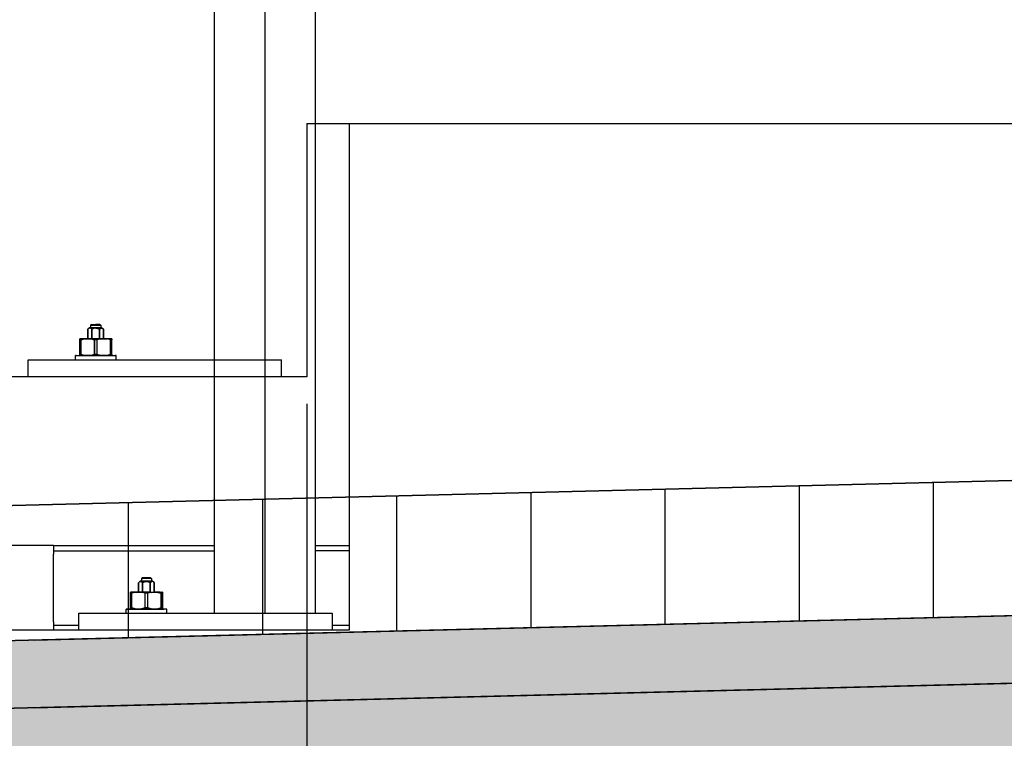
# Model space of a CAD drawing. Extents: x -805 to 3526, y -961 to 1039.
# Tile 216 of 256: x 985.404 to 985.987, y 37.186 to 37.611. Entities that reach past the tile are written whole.
import ezdxf

# ---------------------------------------------------------------- set-up
doc = ezdxf.new("R2010")
doc.units = 0
doc.layers.get('0').update_dxf_attribs({"color": 251})
for name, color, linetype, lineweight in [('EB-2236S-DS-TS-LIN', 162, 'Continuous', 25), ('EB-2236S-DS-TS-SRA', 42, 'Continuous', 25), ('EB-2236S-PLANUM-LIN', 12, 'Continuous', 35), ('TTK-P-Aufzug vorne', 251, 'Continuous', 25), ('TTK-P-Treppe unten', 12, 'Continuous', 25)]:
    doc.layers.add(name, color=color, linetype=linetype, lineweight=lineweight)
doc.layers.add('TTK-P-Bahnsteig', color=12, linetype='Continuous')
doc.styles.add('AKG DIN 6776', font='AKG_DIN67.TTF')
doc.dimstyles.new('TTK$6', dxfattribs={"dimtxt": 2.5, "dimasz": 2.5, "dimexe": 3.5, "dimexo": 0.1, "dimgap": 1, "dimtad": 1, "dimzin": 0, "dimtxsty": 'AKG DIN 6776', "dimblk": 'OBLIQUE', "dimcen": -0.09, "dimdle": 3, "dimse1": 1, "dimse2": 1, "dimclrd": 256, "dimclre": 256, "dimclrt": 256, "dimadec": 3, "dimazin": 0, "dimtfac": 1, "dimtofl": 0, "dimtmove": 0, "dimatfit": 3, "dimldrblk": 'OBLIQUE', "dimfxl": 7, "dimfxlon": 1, "dimtolj": 1, "dimtzin": 0, "dimlwd": -1, "dimlwe": -1, "dimarcsym": 0})

# ---------------------------------------------------------------- blocks, each defined once
blk = doc.blocks.new('*D546')
at = {"layer": 'DEFPOINTS', "color": 0}
for p in [(1248.95705, 37.45195), (1249.08155, 37.33354), (0, 0)]:
    blk.add_point(p, dxfattribs=at)
at = {"layer": 'TTK-P-Treppe unten', "insert": (1249.4133, 37.69583), "char_height": 0.25, "attachment_point": 5, "style": 'AKG DIN 6776'}
blk.add_mtext('\\A1;37,33', dxfattribs=at)
blk = doc.blocks.new('_OBLIQUE')
at = {"color": 0, "linetype": 'ByBlock'}
blk.add_line((-0.5, -0.5), (0.5, 0.5), dxfattribs=at)
blk = doc.blocks.new('*D545')
at = {"layer": 'DEFPOINTS', "color": 0}
for p in [(1259.60178, 37.47648), (1259.69912, 37.38741), (0.19804, 0.03958)]:
    blk.add_point(p, dxfattribs=at)
at = {"layer": 'TTK-P-Treppe unten', "insert": (1259.14553, 37.72036), "char_height": 0.25, "attachment_point": 5, "style": 'AKG DIN 6776'}
blk.add_mtext('\\A1;37,35', dxfattribs=at)
blk = doc.blocks.new('*D540')
at = {"layer": 'DEFPOINTS', "color": 0}
for p in [(1239.41238, 37.46558), (1239.24815, 37.3256), (-4.93718, 1.79425)]:
    blk.add_point(p, dxfattribs=at)
at = {"layer": 'TTK-P-Treppe unten', "insert": (1238.86811, 37.70946), "char_height": 0.25, "attachment_point": 5, "style": 'AKG DIN 6776', "bg_fill": 3, "box_fill_scale": 1.1, "bg_fill_color": 256, "bg_fill_true_color": 13158600, "bg_fill_transparency": 0}
blk.add_mtext('\\A1;37,329', dxfattribs=at)

msp = doc.modelspace()

# ---------------------------------------------------------------- hatches: boundary and pattern name
at = {"layer": 'EB-2236S-DS-TS-SRA'}
h = msp.add_hatch(dxfattribs=at)
h.set_pattern_fill('ANSI31', color=251, scale=0.025, angle=45, style=0)
h.set_pattern_definition([(90, (760.51988, -18.02811), (-0.079375, 6e-17), [])])
h.paths.add_polyline_path([(983.7492, 37.33165), (983.7492, 37.25164), (984.98228, 37.23315), (988.11268, 37.31141), (988.11268, 37.39143), (984.98188, 37.31316)])
h = msp.add_hatch(dxfattribs=at)
h.set_pattern_fill('AR-SAND', color=251, scale=0.0005, style=0)
h.set_pattern_definition([(37.5, (760.519877, -18.028107), (-0.0008000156, 0.0244706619), [0, -0.019304, 0, -0.02159, 0, -0.0206375]), (7.5, (760.519877, -18.028107), (0.022476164, 0.035841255), [0, -0.010414, 0, -0.017399, 0, -0.0066675]), (327.5, (760.504256, -18.028107), (0.0395496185, 7.18592e-05), [0, -0.00635, 0, -0.02286, 0, -0.029845]), (317.5, (760.504256, -18.028107), (0.0381778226, 0.011146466), [0, -0.003175, 0, -0.014986, 0, -0.017145])])
h.paths.add_polyline_path([(983.7492, 37.25164), (983.7492, 37.21164), (984.98248, 37.19314), (988.11668, 37.27149), (988.11668, 37.31151), (984.98228, 37.23315)])
h = msp.add_hatch(dxfattribs=at)
h.set_pattern_fill('AR-CONC', color=251, scale=0.001, style=0)
h.set_pattern_definition([(50, (760.51988, -18.0281), (0.18218467, -0.01593909), [0.01905, -0.20955]), (355, (760.51988, -18.0281), (-0.03524342, 0.19105685), [0.01524, -0.16764058]), (100.451445, (760.53506, -18.02944), (0.14694125, 0.17511775), [0.01619001, -0.17809024]), (46.1842, (760.51988, -17.9773), (0.27107904, -0.04204233), [0.028575, -0.314325]), (96.63556, (760.54247, -17.9808), (0.23740413, 0.24742612), [0.02428502, -0.2671356]), (351.18415, (760.51988, -17.9773), (0.23740413, 0.24742612), [0.02285997, -0.25145973]), (21, (760.54528, -17.99), (0.15161439, -0.1022652), [0.01905, -0.20955]), (326, (760.54528, -17.99), (0.06180203, 0.18418797), [0.01524, -0.16764]), (71.451445, (760.55791, -17.99853), (0.21341642, 0.08192277), [0.01619001, -0.17808994]), (37.5, (760.51988, -18.02811), (0.003088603, 0.084555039), [0, -0.165608, 0, -0.17018, 0, -0.168275]), (7.5, (760.51988, -18.02811), (0.066819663, 0.100180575), [0, -0.097028, 0, -0.161798, 0, -0.064135]), (327.5, (760.463235, -18.02811), (0.135590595, -0.005728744), [0, -0.0635, 0, -0.19812, 0, -0.26289]), (317.5, (760.43784, -18.02811), (0.14812918, 0.02542649), [0, -0.08255, 0, -0.131572, 0, -0.18669])])
h.paths.add_polyline_path([(983.7492, 37.21164), (983.7492, 36.93161), (984.98388, 36.91309), (988.04809, 36.98969), (988.11668, 37.16243), (988.11668, 37.27149), (984.98248, 37.19314)])

# ---------------------------------------------------------------- linework, layer by layer
at = {"layer": 'EB-2236S-DS-TS-LIN', "color": 251, "flags": 128}
for points in [[(985.41268, 37.24391), (988.11668, 37.31151)], [(985.41268, 37.20389), (988.11668, 37.27149)]]:
    msp.add_lwpolyline(points, dxfattribs=at)
at = {"layer": 'EB-2236S-PLANUM-LIN', "color": 251, "flags": 128}
for points in [[(983.7492, 37.33165), (984.98188, 37.31316), (988.11268, 37.39143)], [(983.7492, 37.25164), (984.98228, 37.23315), (988.11468, 37.31146)], [(983.7492, 37.21164), (984.98248, 37.19314), (988.11568, 37.27147)]]:
    msp.add_lwpolyline(points, dxfattribs=at)

# ---------------------------------------------------------------- dimensions: what is measured, and where the dimension line sits
at = {"layer": 'TTK-P-Treppe unten', "color": 251}
for feature_location, offset, origin, picture, middle in [((1259.69912, 37.38741), (-0.09735, 0.08907), (0.19804, 0.03958), '*D545', (1259.14553, 37.72036)), ((1249.08155, 37.33354), (-0.1245, 0.1184), (0, 0), '*D546', (1249.4133, 37.69583))]:
    dim = msp.add_ordinate_dim(feature_location=feature_location, offset=offset, dtype=0, origin=origin, dimstyle='TTK$6', override={"dimscale": 0}, dxfattribs=at)
    dim.commit()
    dim.dimension.update_dxf_attribs({"geometry": picture, "text_midpoint": middle})

# ---------------------------------------------------------------- next in the draw order: dimensions: what is measured, and where the dimension line sits
dim = msp.add_ordinate_dim(feature_location=(1239.24815, 37.3256), offset=(0.11189, 0.14119), dtype=0, origin=(-4.93718, 1.79425), text='37,329', dimstyle='TTK$6', override={"dimscale": 0, "dimtfill": 1}, dxfattribs=at)
dim.commit()
dim.dimension.update_dxf_attribs({"geometry": '*D540', "text_midpoint": (1238.86811, 37.70946)})

# ---------------------------------------------------------------- next in the draw order: linework, layer by layer
at = {"layer": 'TTK-P-Aufzug vorne', "color": 251, "ltscale": 20}
for p, q in [((985.5492, 39.84983), (985.5492, 37.25983)), ((985.5192, 39.41983), (985.5192, 37.25983)), ((985.5792, 37.25983), (985.5792, 39.24983)), ((985.5992, 37.54983), (985.9992, 37.54983)), ((985.5992, 37.54983), (985.5992, 37.24983)), ((985.4242, 37.29983), (984.3742, 37.29983)), ((985.4142, 37.29983), (985.3942, 37.29983)), ((985.4242, 37.29983), (985.4242, 37.29483)), ((985.4242, 37.29983), (985.5192, 37.29983)), ((985.5792, 37.29983), (985.5992, 37.29983)), ((985.4242, 37.29683), (985.5192, 37.29683)), ((985.4242, 37.25983), (985.4242, 37.29483)), ((985.5992, 37.29683), (985.5792, 37.29683)), ((985.4755, 37.27883), (985.47458, 37.2779)), ((985.47458, 37.2779), (985.47519, 37.27838)), ((985.47519, 37.27838), (985.47458, 37.2779)), ((985.47458, 37.2779), (985.47458, 37.27233)), ((985.47458, 37.27233), (985.47458, 37.2779)), ((985.47519, 37.27838), (985.47574, 37.27852)), ((985.47574, 37.27852), (985.47519, 37.27838)), ((985.47563, 37.27883), (985.4755, 37.27883)), ((985.4755, 37.27883), (985.47563, 37.27883)), ((985.47563, 37.27883), (985.4755, 37.27883)), ((985.4755, 37.27883), (985.47563, 37.27883)), ((985.476, 37.27883), (985.47563, 37.27883)), ((985.47563, 37.27883), (985.476, 37.27883)), ((985.47563, 37.27883), (985.476, 37.27883)), ((985.47563, 37.27883), (985.476, 37.27883)), ((985.47574, 37.27852), (985.47628, 37.27838)), ((985.47628, 37.27838), (985.47574, 37.27852)), ((985.4763, 37.27883), (985.476, 37.27883)), ((985.476, 37.27883), (985.47659, 37.27883)), ((985.476, 37.27883), (985.4763, 37.27883)), ((985.47659, 37.27883), (985.476, 37.27883)), ((985.4767, 37.28083), (985.4762, 37.28033)), ((985.4763, 37.28033), (985.4762, 37.28033)), ((985.4762, 37.28033), (985.4763, 37.28033)), ((985.4763, 37.28033), (985.4762, 37.28033)), ((985.4762, 37.28033), (985.4763, 37.28033)), ((985.4762, 37.28033), (985.4762, 37.27883)), ((985.4763, 37.27883), (985.4762, 37.27883)), ((985.4762, 37.27883), (985.4763, 37.27883)), ((985.4763, 37.27883), (985.4762, 37.27883)), ((985.4762, 37.27883), (985.4763, 37.27883)), ((985.47628, 37.27838), (985.47689, 37.2779)), ((985.47689, 37.2779), (985.47628, 37.27838)), ((985.4766, 37.28033), (985.4763, 37.28033)), ((985.4766, 37.28033), (985.4763, 37.28033)), ((985.47659, 37.27883), (985.47735, 37.27883)), ((985.47735, 37.27883), (985.47659, 37.27883)), ((985.47708, 37.28033), (985.4766, 37.28033)), ((985.47708, 37.28033), (985.4766, 37.28033)), ((985.47679, 37.28083), (985.4767, 37.28083)), ((985.4767, 37.28083), (985.47679, 37.28083)), ((985.47679, 37.28083), (985.4767, 37.28083)), ((985.4767, 37.28083), (985.47679, 37.28083)), ((985.47704, 37.28083), (985.47679, 37.28083)), ((985.47704, 37.28083), (985.47679, 37.28083)), ((985.47679, 37.28083), (985.47704, 37.28083)), ((985.47679, 37.28083), (985.47704, 37.28083)), ((985.47689, 37.2779), (985.47811, 37.27838)), ((985.47811, 37.27838), (985.47689, 37.2779)), ((985.47689, 37.2779), (985.47689, 37.27233)), ((985.47689, 37.27233), (985.47689, 37.2779)), ((985.47743, 37.28083), (985.47704, 37.28083)), ((985.47743, 37.28083), (985.47704, 37.28083)), ((985.47704, 37.28083), (985.47743, 37.28083)), ((985.47704, 37.28083), (985.47743, 37.28083)), ((985.4777, 37.28033), (985.47708, 37.28033)), ((985.4777, 37.28033), (985.47708, 37.28033)), ((985.47735, 37.27883), (985.47824, 37.27883)), ((985.47824, 37.27883), (985.47735, 37.27883)), ((985.47795, 37.28083), (985.47743, 37.28083)), ((985.47795, 37.28083), (985.47743, 37.28083)), ((985.47743, 37.28083), (985.47795, 37.28083)), ((985.47743, 37.28083), (985.47795, 37.28083)), ((985.47842, 37.28033), (985.4777, 37.28033)), ((985.47842, 37.28033), (985.4777, 37.28033)), ((985.47855, 37.28083), (985.47795, 37.28083)), ((985.47855, 37.28083), (985.47795, 37.28083)), ((985.47795, 37.28083), (985.47855, 37.28083)), ((985.47795, 37.28083), (985.47855, 37.28083)), ((985.47811, 37.27838), (985.4792, 37.27852)), ((985.4792, 37.27852), (985.47811, 37.27838)), ((985.47824, 37.27883), (985.4792, 37.27883)), ((985.4792, 37.27883), (985.47824, 37.27883)), ((985.4792, 37.28033), (985.47842, 37.28033)), ((985.4792, 37.28033), (985.47842, 37.28033)), ((985.4792, 37.27883), (985.47842, 37.27883)), ((985.4792, 37.27883), (985.47842, 37.27883)), ((985.4792, 37.28083), (985.47855, 37.28083)), ((985.4792, 37.28083), (985.47855, 37.28083)), ((985.47855, 37.28083), (985.4792, 37.28083)), ((985.47855, 37.28083), (985.4792, 37.28083)), ((985.47978, 37.28083), (985.4792, 37.28083)), ((985.47985, 37.28083), (985.4792, 37.28083)), ((985.47978, 37.28083), (985.4792, 37.28083)), ((985.47985, 37.28083), (985.4792, 37.28083)), ((985.47998, 37.28033), (985.4792, 37.28033)), ((985.47998, 37.28033), (985.4792, 37.28033)), ((985.4792, 37.27883), (985.48016, 37.27883)), ((985.47978, 37.27883), (985.4792, 37.27883)), ((985.48016, 37.27883), (985.4792, 37.27883)), ((985.47978, 37.27883), (985.4792, 37.27883)), ((985.4792, 37.27852), (985.48029, 37.27838)), ((985.48029, 37.27838), (985.4792, 37.27852)), ((985.48045, 37.28083), (985.47985, 37.28083)), ((985.48045, 37.28083), (985.47985, 37.28083)), ((985.48045, 37.28083), (985.47985, 37.28083)), ((985.48045, 37.28083), (985.47985, 37.28083)), ((985.4807, 37.28033), (985.47998, 37.28033)), ((985.4807, 37.28033), (985.47998, 37.28033)), ((985.48105, 37.27883), (985.48016, 37.27883)), ((985.48105, 37.27883), (985.48016, 37.27883)), ((985.48151, 37.2779), (985.48029, 37.27838)), ((985.48151, 37.2779), (985.48029, 37.27838)), ((985.48097, 37.28083), (985.48045, 37.28083)), ((985.48097, 37.28083), (985.48045, 37.28083)), ((985.48097, 37.28083), (985.48045, 37.28083)), ((985.48097, 37.28083), (985.48045, 37.28083)), ((985.48132, 37.28033), (985.4807, 37.28033)), ((985.48132, 37.28033), (985.4807, 37.28033)), ((985.48137, 37.28083), (985.48097, 37.28083)), ((985.48137, 37.28083), (985.48097, 37.28083)), ((985.48137, 37.28083), (985.48097, 37.28083)), ((985.48137, 37.28083), (985.48097, 37.28083)), ((985.48181, 37.27883), (985.48105, 37.27883)), ((985.48181, 37.27883), (985.48105, 37.27883)), ((985.4818, 37.28033), (985.48132, 37.28033)), ((985.4818, 37.28033), (985.48132, 37.28033)), ((985.48161, 37.28083), (985.48137, 37.28083)), ((985.48161, 37.28083), (985.48137, 37.28083)), ((985.48161, 37.28083), (985.48137, 37.28083)), ((985.48161, 37.28083), (985.48137, 37.28083)), ((985.48212, 37.27838), (985.48151, 37.2779)), ((985.48212, 37.27838), (985.48151, 37.2779)), ((985.48151, 37.27233), (985.48151, 37.2779)), ((985.48151, 37.2779), (985.48151, 37.27233)), ((985.4817, 37.28083), (985.48161, 37.28083)), ((985.4817, 37.28083), (985.48161, 37.28083)), ((985.48161, 37.28083), (985.4817, 37.28083)), ((985.4817, 37.28083), (985.48161, 37.28083)), ((985.4817, 37.28083), (985.4822, 37.28033)), ((985.4821, 37.28033), (985.4818, 37.28033)), ((985.4821, 37.28033), (985.4818, 37.28033)), ((985.4824, 37.27883), (985.48181, 37.27883)), ((985.4824, 37.27883), (985.48181, 37.27883)), ((985.4822, 37.28033), (985.4821, 37.28033)), ((985.4822, 37.28033), (985.4821, 37.28033)), ((985.4822, 37.28033), (985.4821, 37.28033)), ((985.4822, 37.28033), (985.4821, 37.28033)), ((985.4822, 37.27883), (985.4821, 37.27883)), ((985.4822, 37.27883), (985.4821, 37.27883)), ((985.4821, 37.27883), (985.4824, 37.27883)), ((985.4821, 37.27883), (985.4824, 37.27883)), ((985.4821, 37.27883), (985.4822, 37.27883)), ((985.4822, 37.27883), (985.4821, 37.27883)), ((985.48266, 37.27852), (985.48212, 37.27838)), ((985.48266, 37.27852), (985.48212, 37.27838)), ((985.4822, 37.28033), (985.4822, 37.27883)), ((985.4824, 37.27883), (985.48277, 37.27883)), ((985.48277, 37.27883), (985.4824, 37.27883)), ((985.4824, 37.27883), (985.48277, 37.27883)), ((985.48277, 37.27883), (985.4824, 37.27883)), ((985.48321, 37.27838), (985.48266, 37.27852)), ((985.48321, 37.27838), (985.48266, 37.27852)), ((985.48277, 37.27883), (985.4829, 37.27883)), ((985.4829, 37.27883), (985.48277, 37.27883)), ((985.48277, 37.27883), (985.4829, 37.27883)), ((985.4829, 37.27883), (985.48277, 37.27883)), ((985.4829, 37.27883), (985.48382, 37.2779)), ((985.48382, 37.2779), (985.48321, 37.27838)), ((985.48382, 37.2779), (985.48321, 37.27838)), ((985.48382, 37.27233), (985.48382, 37.2779)), ((985.48382, 37.2779), (985.48382, 37.27233)), ((985.47002, 37.27233), (985.4697, 37.27233)), ((985.4697, 37.27218), (985.4697, 37.27233)), ((985.4697, 37.27233), (985.4697, 37.27218)), ((985.4697, 37.27233), (985.47002, 37.27233)), ((985.4697, 37.27218), (985.4697, 37.27233)), ((985.4697, 37.27233), (985.4697, 37.27218)), ((985.47002, 37.27233), (985.4697, 37.27233)), ((985.4697, 37.27233), (985.47002, 37.27233)), ((985.4697, 37.27172), (985.4697, 37.27218)), ((985.4697, 37.27172), (985.4697, 37.27218)), ((985.4697, 37.27218), (985.4697, 37.27172)), ((985.4697, 37.27218), (985.4697, 37.27172)), ((985.46994, 37.27172), (985.4697, 37.27172)), ((985.4697, 37.26293), (985.4697, 37.27172)), ((985.46994, 37.27172), (985.4697, 37.27172)), ((985.4697, 37.26293), (985.4697, 37.27172)), ((985.4702, 37.27172), (985.46994, 37.27172)), ((985.4702, 37.27172), (985.46994, 37.27172)), ((985.47097, 37.27233), (985.47002, 37.27233)), ((985.47097, 37.27233), (985.47002, 37.27233)), ((985.47048, 37.27172), (985.4702, 37.27172)), ((985.47048, 37.27172), (985.4702, 37.27172)), ((985.47252, 37.27218), (985.47048, 37.27172)), ((985.47252, 37.27218), (985.47048, 37.27172)), ((985.47048, 37.26293), (985.47048, 37.27172)), ((985.47048, 37.26293), (985.47048, 37.27172)), ((985.47248, 37.27233), (985.47097, 37.27233)), ((985.47097, 37.27233), (985.47248, 37.27233)), ((985.47445, 37.27233), (985.47248, 37.27233)), ((985.47248, 37.27233), (985.47445, 37.27233)), ((985.47445, 37.27233), (985.47248, 37.27233)), ((985.47248, 37.27233), (985.47445, 37.27233)), ((985.47445, 37.27233), (985.47252, 37.27218)), ((985.47445, 37.27233), (985.47252, 37.27218)), ((985.47674, 37.27233), (985.47445, 37.27233)), ((985.47638, 37.27218), (985.47445, 37.27233)), ((985.47638, 37.27218), (985.47445, 37.27233)), ((985.47445, 37.27233), (985.47674, 37.27233)), ((985.47842, 37.27172), (985.47638, 37.27218)), ((985.47842, 37.27172), (985.47638, 37.27218)), ((985.4792, 37.27233), (985.47674, 37.27233)), ((985.4792, 37.27233), (985.47674, 37.27233)), ((985.47894, 37.27172), (985.47842, 37.27172)), ((985.47842, 37.26293), (985.47842, 37.27172)), ((985.47894, 37.27172), (985.47842, 37.27172)), ((985.47842, 37.26293), (985.47842, 37.27172)), ((985.47946, 37.27172), (985.47894, 37.27172)), ((985.47946, 37.27172), (985.47894, 37.27172)), ((985.48166, 37.27233), (985.4792, 37.27233)), ((985.4792, 37.27233), (985.48166, 37.27233)), ((985.47998, 37.27172), (985.47946, 37.27172)), ((985.47998, 37.27172), (985.47946, 37.27172)), ((985.48202, 37.27218), (985.47998, 37.27172)), ((985.48202, 37.27218), (985.47998, 37.27172)), ((985.47998, 37.26293), (985.47998, 37.27172)), ((985.47998, 37.26293), (985.47998, 37.27172)), ((985.48166, 37.27233), (985.48395, 37.27233)), ((985.48166, 37.27233), (985.48395, 37.27233)), ((985.48395, 37.27233), (985.48202, 37.27218)), ((985.48202, 37.27218), (985.48395, 37.27233)), ((985.48588, 37.27218), (985.48395, 37.27233)), ((985.48395, 37.27233), (985.48588, 37.27218)), ((985.48395, 37.27233), (985.48592, 37.27233)), ((985.48395, 37.27233), (985.48592, 37.27233)), ((985.48592, 37.27233), (985.48395, 37.27233)), ((985.48395, 37.27233), (985.48592, 37.27233)), ((985.48792, 37.27172), (985.48588, 37.27218)), ((985.48588, 37.27218), (985.48792, 37.27172)), ((985.48592, 37.27233), (985.48743, 37.27233)), ((985.48743, 37.27233), (985.48592, 37.27233)), ((985.48743, 37.27233), (985.48838, 37.27233)), ((985.48743, 37.27233), (985.48838, 37.27233)), ((985.48792, 37.26293), (985.48792, 37.27172)), ((985.48792, 37.27172), (985.4882, 37.27172)), ((985.48792, 37.27172), (985.48792, 37.26293)), ((985.48792, 37.27172), (985.4882, 37.27172)), ((985.4882, 37.27172), (985.48846, 37.27172)), ((985.4882, 37.27172), (985.48846, 37.27172)), ((985.48838, 37.27233), (985.4887, 37.27233)), ((985.4887, 37.27233), (985.48838, 37.27233)), ((985.48838, 37.27233), (985.4887, 37.27233)), ((985.4887, 37.27233), (985.48838, 37.27233)), ((985.48846, 37.27172), (985.4887, 37.27172)), ((985.48846, 37.27172), (985.4887, 37.27172)), ((985.4887, 37.27218), (985.4887, 37.27233)), ((985.4887, 37.27233), (985.4887, 37.27218)), ((985.4887, 37.27218), (985.4887, 37.27233)), ((985.4887, 37.27233), (985.4887, 37.27218)), ((985.4887, 37.27172), (985.4887, 37.27218)), ((985.4887, 37.27172), (985.4887, 37.27218)), ((985.4887, 37.27172), (985.4887, 37.27218)), ((985.4887, 37.27218), (985.4887, 37.27172)), ((985.4887, 37.27172), (985.4887, 37.26293)), ((985.4887, 37.27172), (985.4887, 37.26293)), ((985.4242, 37.25483), (985.4242, 37.25965)), ((985.4392, 37.25983), (985.5892, 37.25983)), ((985.4392, 37.24983), (985.4392, 37.25983)), ((985.46761, 37.26233), (985.4672, 37.26233)), ((985.4672, 37.26233), (985.46761, 37.26233)), ((985.4672, 37.25983), (985.4672, 37.26233)), ((985.46881, 37.26233), (985.46761, 37.26233)), ((985.46761, 37.26233), (985.46881, 37.26233)), ((985.47071, 37.26233), (985.46881, 37.26233)), ((985.46881, 37.26233), (985.47071, 37.26233)), ((985.46994, 37.26293), (985.4697, 37.26293)), ((985.4697, 37.26293), (985.4697, 37.26248)), ((985.46994, 37.26293), (985.4697, 37.26293)), ((985.4697, 37.26293), (985.4697, 37.26248)), ((985.4697, 37.26248), (985.4697, 37.26293)), ((985.4697, 37.26248), (985.4697, 37.26293)), ((985.4697, 37.26248), (985.4697, 37.26233)), ((985.4697, 37.26233), (985.4697, 37.26248)), ((985.4697, 37.26248), (985.4697, 37.26233)), ((985.4697, 37.26233), (985.4697, 37.26248)), ((985.4702, 37.26293), (985.46994, 37.26293)), ((985.4702, 37.26293), (985.46994, 37.26293)), ((985.47048, 37.26293), (985.4702, 37.26293)), ((985.47048, 37.26293), (985.4702, 37.26293)), ((985.47252, 37.26248), (985.47048, 37.26293)), ((985.47252, 37.26248), (985.47048, 37.26293)), ((985.4732, 37.26233), (985.47071, 37.26233)), ((985.47071, 37.26233), (985.4732, 37.26233)), ((985.47445, 37.26233), (985.47252, 37.26248)), ((985.47445, 37.26233), (985.47252, 37.26248)), ((985.47609, 37.26233), (985.4732, 37.26233)), ((985.4732, 37.26233), (985.47609, 37.26233)), ((985.47638, 37.26248), (985.47445, 37.26233)), ((985.47638, 37.26248), (985.47445, 37.26233)), ((985.4792, 37.26233), (985.47609, 37.26233)), ((985.47609, 37.26233), (985.4792, 37.26233)), ((985.47842, 37.26293), (985.47638, 37.26248)), ((985.47842, 37.26293), (985.47638, 37.26248)), ((985.47894, 37.26293), (985.47842, 37.26293)), ((985.47894, 37.26293), (985.47842, 37.26293)), ((985.47946, 37.26293), (985.47894, 37.26293)), ((985.47946, 37.26293), (985.47894, 37.26293)), ((985.48231, 37.26233), (985.4792, 37.26233)), ((985.4792, 37.26233), (985.48231, 37.26233)), ((985.47998, 37.26293), (985.47946, 37.26293)), ((985.47998, 37.26293), (985.47946, 37.26293)), ((985.48202, 37.26248), (985.47998, 37.26293)), ((985.48202, 37.26248), (985.47998, 37.26293)), ((985.48395, 37.26233), (985.48202, 37.26248)), ((985.48395, 37.26233), (985.48202, 37.26248)), ((985.4852, 37.26233), (985.48231, 37.26233)), ((985.48231, 37.26233), (985.4852, 37.26233)), ((985.48588, 37.26248), (985.48395, 37.26233)), ((985.48395, 37.26233), (985.48588, 37.26248)), ((985.48769, 37.26233), (985.4852, 37.26233)), ((985.4852, 37.26233), (985.48769, 37.26233)), ((985.48792, 37.26293), (985.48588, 37.26248)), ((985.48588, 37.26248), (985.48792, 37.26293)), ((985.48959, 37.26233), (985.48769, 37.26233)), ((985.48769, 37.26233), (985.48959, 37.26233)), ((985.48792, 37.26293), (985.4882, 37.26293)), ((985.48792, 37.26293), (985.4882, 37.26293)), ((985.4882, 37.26293), (985.48846, 37.26293)), ((985.4882, 37.26293), (985.48846, 37.26293)), ((985.48846, 37.26293), (985.4887, 37.26293)), ((985.48846, 37.26293), (985.4887, 37.26293)), ((985.4887, 37.26293), (985.4887, 37.26248)), ((985.4887, 37.26293), (985.4887, 37.26248)), ((985.4887, 37.26248), (985.4887, 37.26293)), ((985.4887, 37.26293), (985.4887, 37.26248)), ((985.4887, 37.26248), (985.4887, 37.26233)), ((985.4887, 37.26233), (985.4887, 37.26248)), ((985.4887, 37.26248), (985.4887, 37.26233)), ((985.4887, 37.26233), (985.4887, 37.26248)), ((985.49079, 37.26233), (985.48959, 37.26233)), ((985.49079, 37.26233), (985.48959, 37.26233)), ((985.4912, 37.26233), (985.49079, 37.26233)), ((985.4912, 37.26233), (985.49079, 37.26233)), ((985.4912, 37.25983), (985.4912, 37.26233)), ((985.5892, 37.25983), (985.5892, 37.24983)), ((985.4242, 37.25483), (985.4242, 37.24983)), ((985.5992, 37.24983), (984.1992, 37.24983)), ((985.4242, 37.25283), (985.4392, 37.25283)), ((985.5892, 37.25283), (985.5992, 37.25283))]:
    msp.add_line(p, q, dxfattribs=at)
at = {"layer": 'TTK-P-Aufzug vorne', "color": 251}
for p, q in [((985.5742, 37.54983), (985.9992, 37.54983)), ((985.5742, 37.54983), (985.5742, 37.39983)), ((985.4455, 37.42884), (985.44458, 37.42792)), ((985.44519, 37.42839), (985.44458, 37.42792)), ((985.44519, 37.42839), (985.44458, 37.42792)), ((985.44458, 37.42234), (985.44458, 37.42792)), ((985.44458, 37.42792), (985.44458, 37.42234)), ((985.44574, 37.42854), (985.44519, 37.42839)), ((985.44574, 37.42854), (985.44519, 37.42839)), ((985.44563, 37.42884), (985.4455, 37.42884)), ((985.4455, 37.42884), (985.44563, 37.42884)), ((985.44563, 37.42884), (985.4455, 37.42884)), ((985.4455, 37.42884), (985.44563, 37.42884)), ((985.446, 37.42884), (985.44563, 37.42884)), ((985.44563, 37.42884), (985.446, 37.42884)), ((985.446, 37.42884), (985.44563, 37.42884)), ((985.44563, 37.42884), (985.446, 37.42884)), ((985.44628, 37.42839), (985.44574, 37.42854)), ((985.44628, 37.42839), (985.44574, 37.42854)), ((985.44659, 37.42884), (985.446, 37.42884)), ((985.446, 37.42884), (985.4463, 37.42884)), ((985.44659, 37.42884), (985.446, 37.42884)), ((985.446, 37.42884), (985.4463, 37.42884)), ((985.4467, 37.43084), (985.4462, 37.43034)), ((985.4462, 37.43034), (985.4463, 37.43034)), ((985.4462, 37.43034), (985.4463, 37.43034)), ((985.4462, 37.43034), (985.4463, 37.43034)), ((985.4462, 37.43034), (985.4463, 37.43034)), ((985.4462, 37.43034), (985.4462, 37.42884)), ((985.4462, 37.42884), (985.4463, 37.42884)), ((985.4462, 37.42884), (985.4463, 37.42884)), ((985.4463, 37.42884), (985.4462, 37.42884)), ((985.4462, 37.42884), (985.4463, 37.42884)), ((985.44689, 37.42792), (985.44628, 37.42839)), ((985.44689, 37.42792), (985.44628, 37.42839)), ((985.4463, 37.43034), (985.4466, 37.43034)), ((985.4463, 37.43034), (985.4466, 37.43034)), ((985.44735, 37.42884), (985.44659, 37.42884)), ((985.44735, 37.42884), (985.44659, 37.42884)), ((985.4466, 37.43034), (985.44708, 37.43034)), ((985.4466, 37.43034), (985.44708, 37.43034)), ((985.4467, 37.43084), (985.44679, 37.43084)), ((985.4467, 37.43084), (985.44679, 37.43084)), ((985.44679, 37.43084), (985.4467, 37.43084)), ((985.4467, 37.43084), (985.44679, 37.43084)), ((985.44679, 37.43084), (985.44704, 37.43084)), ((985.44679, 37.43084), (985.44704, 37.43084)), ((985.44679, 37.43084), (985.44704, 37.43084)), ((985.44679, 37.43084), (985.44704, 37.43084)), ((985.44811, 37.42839), (985.44689, 37.42792)), ((985.44811, 37.42839), (985.44689, 37.42792)), ((985.44689, 37.42234), (985.44689, 37.42792)), ((985.44689, 37.42792), (985.44689, 37.42234)), ((985.44704, 37.43084), (985.44743, 37.43084)), ((985.44704, 37.43084), (985.44743, 37.43084)), ((985.44704, 37.43084), (985.44743, 37.43084)), ((985.44704, 37.43084), (985.44743, 37.43084)), ((985.44708, 37.43034), (985.4477, 37.43034)), ((985.44708, 37.43034), (985.4477, 37.43034)), ((985.44824, 37.42884), (985.44735, 37.42884)), ((985.44824, 37.42884), (985.44735, 37.42884)), ((985.44743, 37.43084), (985.44795, 37.43084)), ((985.44743, 37.43084), (985.44795, 37.43084)), ((985.44743, 37.43084), (985.44795, 37.43084)), ((985.44743, 37.43084), (985.44795, 37.43084)), ((985.4477, 37.43034), (985.44842, 37.43034)), ((985.4477, 37.43034), (985.44842, 37.43034)), ((985.44795, 37.43084), (985.44855, 37.43084)), ((985.44795, 37.43084), (985.44855, 37.43084)), ((985.44795, 37.43084), (985.44855, 37.43084)), ((985.44795, 37.43084), (985.44855, 37.43084)), ((985.4492, 37.42854), (985.44811, 37.42839)), ((985.4492, 37.42854), (985.44811, 37.42839)), ((985.4492, 37.42884), (985.44824, 37.42884)), ((985.4492, 37.42884), (985.44824, 37.42884)), ((985.44842, 37.43034), (985.4492, 37.43034)), ((985.44842, 37.43034), (985.4492, 37.43034)), ((985.44842, 37.42884), (985.4492, 37.42884)), ((985.4492, 37.42884), (985.44842, 37.42884)), ((985.44855, 37.43084), (985.4492, 37.43084)), ((985.44855, 37.43084), (985.4492, 37.43084)), ((985.44855, 37.43084), (985.4492, 37.43084)), ((985.44855, 37.43084), (985.4492, 37.43084)), ((985.4492, 37.43084), (985.44985, 37.43084)), ((985.4492, 37.43084), (985.44985, 37.43084)), ((985.44985, 37.43084), (985.4492, 37.43084)), ((985.44985, 37.43084), (985.4492, 37.43084)), ((985.4492, 37.43034), (985.44998, 37.43034)), ((985.4492, 37.43034), (985.44998, 37.43034)), ((985.4492, 37.42884), (985.45016, 37.42884)), ((985.4492, 37.42884), (985.44998, 37.42884)), ((985.45016, 37.42884), (985.4492, 37.42884)), ((985.44998, 37.42884), (985.4492, 37.42884)), ((985.4492, 37.42854), (985.45029, 37.42839)), ((985.45029, 37.42839), (985.4492, 37.42854)), ((985.44985, 37.43084), (985.45045, 37.43084)), ((985.44985, 37.43084), (985.45045, 37.43084)), ((985.45045, 37.43084), (985.44985, 37.43084)), ((985.45045, 37.43084), (985.44985, 37.43084)), ((985.44998, 37.43034), (985.4507, 37.43034)), ((985.44998, 37.43034), (985.4507, 37.43034)), ((985.45016, 37.42884), (985.45105, 37.42884)), ((985.45105, 37.42884), (985.45016, 37.42884)), ((985.45029, 37.42839), (985.45151, 37.42792)), ((985.45151, 37.42792), (985.45029, 37.42839)), ((985.45045, 37.43084), (985.45097, 37.43084)), ((985.45045, 37.43084), (985.45097, 37.43084)), ((985.45097, 37.43084), (985.45045, 37.43084)), ((985.45097, 37.43084), (985.45045, 37.43084)), ((985.4507, 37.43034), (985.45132, 37.43034)), ((985.4507, 37.43034), (985.45132, 37.43034)), ((985.45097, 37.43084), (985.45137, 37.43084)), ((985.45097, 37.43084), (985.45137, 37.43084)), ((985.45137, 37.43084), (985.45097, 37.43084)), ((985.45137, 37.43084), (985.45097, 37.43084)), ((985.45105, 37.42884), (985.45181, 37.42884)), ((985.45181, 37.42884), (985.45105, 37.42884)), ((985.45132, 37.43034), (985.4518, 37.43034)), ((985.45132, 37.43034), (985.4518, 37.43034)), ((985.45137, 37.43084), (985.45161, 37.43084)), ((985.45137, 37.43084), (985.45161, 37.43084)), ((985.45161, 37.43084), (985.45137, 37.43084)), ((985.45161, 37.43084), (985.45137, 37.43084)), ((985.45151, 37.42792), (985.45212, 37.42839)), ((985.45212, 37.42839), (985.45151, 37.42792)), ((985.45151, 37.42234), (985.45151, 37.42792)), ((985.45151, 37.42792), (985.45151, 37.42234)), ((985.45161, 37.43084), (985.4517, 37.43084)), ((985.4517, 37.43084), (985.45161, 37.43084)), ((985.45161, 37.43084), (985.4517, 37.43084)), ((985.4517, 37.43084), (985.45161, 37.43084)), ((985.4517, 37.43084), (985.4522, 37.43034)), ((985.4518, 37.43034), (985.4521, 37.43034)), ((985.4518, 37.43034), (985.4521, 37.43034)), ((985.45181, 37.42884), (985.4524, 37.42884)), ((985.4524, 37.42884), (985.45181, 37.42884)), ((985.4521, 37.43034), (985.4522, 37.43034)), ((985.4522, 37.43034), (985.4521, 37.43034)), ((985.4521, 37.43034), (985.4522, 37.43034)), ((985.4522, 37.43034), (985.4521, 37.43034)), ((985.4524, 37.42884), (985.4521, 37.42884)), ((985.4521, 37.42884), (985.4522, 37.42884)), ((985.4522, 37.42884), (985.4521, 37.42884)), ((985.4521, 37.42884), (985.4522, 37.42884)), ((985.4522, 37.42884), (985.4521, 37.42884)), ((985.4521, 37.42884), (985.4524, 37.42884)), ((985.45212, 37.42839), (985.45266, 37.42854)), ((985.45266, 37.42854), (985.45212, 37.42839)), ((985.4522, 37.43034), (985.4522, 37.42884)), ((985.4524, 37.42884), (985.45277, 37.42884)), ((985.45277, 37.42884), (985.4524, 37.42884)), ((985.45277, 37.42884), (985.4524, 37.42884)), ((985.45277, 37.42884), (985.4524, 37.42884)), ((985.45266, 37.42854), (985.45321, 37.42839)), ((985.45321, 37.42839), (985.45266, 37.42854)), ((985.45277, 37.42884), (985.4529, 37.42884)), ((985.4529, 37.42884), (985.45277, 37.42884)), ((985.45277, 37.42884), (985.4529, 37.42884)), ((985.4529, 37.42884), (985.45277, 37.42884)), ((985.4529, 37.42884), (985.45382, 37.42792)), ((985.45321, 37.42839), (985.45382, 37.42792)), ((985.45382, 37.42792), (985.45321, 37.42839)), ((985.45382, 37.42792), (985.45382, 37.42234)), ((985.45382, 37.42234), (985.45382, 37.42792)), ((985.44002, 37.42234), (985.4397, 37.42234)), ((985.4397, 37.42219), (985.4397, 37.42234)), ((985.4397, 37.42234), (985.44002, 37.42234)), ((985.4397, 37.42234), (985.4397, 37.42219)), ((985.4397, 37.42219), (985.4397, 37.42234)), ((985.4397, 37.42234), (985.4397, 37.42219)), ((985.44002, 37.42234), (985.4397, 37.42234)), ((985.4397, 37.42234), (985.44002, 37.42234)), ((985.4397, 37.42173), (985.4397, 37.42219)), ((985.4397, 37.42173), (985.4397, 37.42219)), ((985.4397, 37.42173), (985.4397, 37.42219)), ((985.4397, 37.42219), (985.4397, 37.42173)), ((985.44097, 37.42234), (985.44002, 37.42234)), ((985.44097, 37.42234), (985.44002, 37.42234)), ((985.44048, 37.42173), (985.44252, 37.42219)), ((985.44252, 37.42219), (985.44048, 37.42173)), ((985.44248, 37.42234), (985.44097, 37.42234)), ((985.44097, 37.42234), (985.44248, 37.42234)), ((985.44445, 37.42234), (985.44248, 37.42234)), ((985.44445, 37.42234), (985.44248, 37.42234)), ((985.44248, 37.42234), (985.44445, 37.42234)), ((985.44445, 37.42234), (985.44248, 37.42234)), ((985.44445, 37.42234), (985.44252, 37.42219)), ((985.44252, 37.42219), (985.44445, 37.42234)), ((985.44674, 37.42234), (985.44445, 37.42234)), ((985.44638, 37.42219), (985.44445, 37.42234)), ((985.44445, 37.42234), (985.44638, 37.42219)), ((985.44445, 37.42234), (985.44674, 37.42234)), ((985.44842, 37.42173), (985.44638, 37.42219)), ((985.44638, 37.42219), (985.44842, 37.42173)), ((985.4492, 37.42234), (985.44674, 37.42234)), ((985.4492, 37.42234), (985.44674, 37.42234)), ((985.45166, 37.42234), (985.4492, 37.42234)), ((985.4492, 37.42234), (985.45166, 37.42234)), ((985.45202, 37.42219), (985.44998, 37.42173)), ((985.45202, 37.42219), (985.44998, 37.42173)), ((985.45395, 37.42234), (985.45166, 37.42234)), ((985.45166, 37.42234), (985.45395, 37.42234)), ((985.45395, 37.42234), (985.45202, 37.42219)), ((985.45395, 37.42234), (985.45202, 37.42219)), ((985.45395, 37.42234), (985.45592, 37.42234)), ((985.45592, 37.42234), (985.45395, 37.42234)), ((985.45588, 37.42219), (985.45395, 37.42234)), ((985.45588, 37.42219), (985.45395, 37.42234)), ((985.45395, 37.42234), (985.45592, 37.42234)), ((985.45592, 37.42234), (985.45395, 37.42234)), ((985.45792, 37.42173), (985.45588, 37.42219)), ((985.45792, 37.42173), (985.45588, 37.42219)), ((985.45743, 37.42234), (985.45592, 37.42234)), ((985.45743, 37.42234), (985.45592, 37.42234)), ((985.45838, 37.42234), (985.45743, 37.42234)), ((985.45743, 37.42234), (985.45838, 37.42234)), ((985.45838, 37.42234), (985.4587, 37.42234)), ((985.4587, 37.42234), (985.45838, 37.42234)), ((985.45838, 37.42234), (985.4587, 37.42234)), ((985.4587, 37.42234), (985.45838, 37.42234)), ((985.4587, 37.42219), (985.4587, 37.42234)), ((985.4587, 37.42234), (985.4587, 37.42219)), ((985.4587, 37.42219), (985.4587, 37.42234)), ((985.4587, 37.42234), (985.4587, 37.42219)), ((985.4587, 37.42173), (985.4587, 37.42219)), ((985.4587, 37.42173), (985.4587, 37.42219)), ((985.4587, 37.42219), (985.4587, 37.42173)), ((985.4587, 37.42219), (985.4587, 37.42173)), ((985.43994, 37.42173), (985.4397, 37.42173)), ((985.4397, 37.42173), (985.4397, 37.41295)), ((985.43994, 37.42173), (985.4397, 37.42173)), ((985.4397, 37.41295), (985.4397, 37.42173)), ((985.4402, 37.42173), (985.43994, 37.42173)), ((985.4402, 37.42173), (985.43994, 37.42173)), ((985.44048, 37.42173), (985.4402, 37.42173)), ((985.44048, 37.42173), (985.4402, 37.42173)), ((985.44048, 37.42173), (985.44048, 37.41295)), ((985.44048, 37.41295), (985.44048, 37.42173)), ((985.44894, 37.42173), (985.44842, 37.42173)), ((985.44842, 37.41295), (985.44842, 37.42173)), ((985.44894, 37.42173), (985.44842, 37.42173)), ((985.44842, 37.42173), (985.44842, 37.41295)), ((985.44946, 37.42173), (985.44894, 37.42173)), ((985.44946, 37.42173), (985.44894, 37.42173)), ((985.44998, 37.42173), (985.44946, 37.42173)), ((985.44998, 37.42173), (985.44946, 37.42173)), ((985.44998, 37.41295), (985.44998, 37.42173)), ((985.44998, 37.41295), (985.44998, 37.42173)), ((985.4582, 37.42173), (985.45792, 37.42173)), ((985.45792, 37.41295), (985.45792, 37.42173)), ((985.4582, 37.42173), (985.45792, 37.42173)), ((985.45792, 37.41295), (985.45792, 37.42173)), ((985.45846, 37.42173), (985.4582, 37.42173)), ((985.45846, 37.42173), (985.4582, 37.42173)), ((985.4587, 37.42173), (985.45846, 37.42173)), ((985.4587, 37.42173), (985.45846, 37.42173)), ((985.4587, 37.41295), (985.4587, 37.42173)), ((985.4587, 37.41295), (985.4587, 37.42173)), ((985.4372, 37.41234), (985.43761, 37.41234)), ((985.43761, 37.41234), (985.4372, 37.41234)), ((985.4372, 37.40984), (985.4372, 37.41234)), ((985.43761, 37.41234), (985.43881, 37.41234)), ((985.43761, 37.41234), (985.43881, 37.41234)), ((985.43881, 37.41234), (985.44071, 37.41234)), ((985.43881, 37.41234), (985.44071, 37.41234)), ((985.4397, 37.41295), (985.4397, 37.41249)), ((985.4397, 37.41295), (985.4397, 37.41249)), ((985.4397, 37.41249), (985.4397, 37.41295)), ((985.43994, 37.41295), (985.4397, 37.41295)), ((985.4397, 37.41295), (985.4397, 37.41249)), ((985.43994, 37.41295), (985.4397, 37.41295)), ((985.4397, 37.41249), (985.4397, 37.41234)), ((985.4397, 37.41234), (985.4397, 37.41249)), ((985.4397, 37.41249), (985.4397, 37.41234)), ((985.4397, 37.41234), (985.4397, 37.41249)), ((985.4402, 37.41295), (985.43994, 37.41295)), ((985.4402, 37.41295), (985.43994, 37.41295)), ((985.44048, 37.41295), (985.4402, 37.41295)), ((985.44048, 37.41295), (985.4402, 37.41295)), ((985.44048, 37.41295), (985.44252, 37.41249)), ((985.44252, 37.41249), (985.44048, 37.41295)), ((985.44071, 37.41234), (985.4432, 37.41234)), ((985.44071, 37.41234), (985.4432, 37.41234)), ((985.44445, 37.41234), (985.44252, 37.41249)), ((985.44252, 37.41249), (985.44445, 37.41234)), ((985.4432, 37.41234), (985.44609, 37.41234)), ((985.4432, 37.41234), (985.44609, 37.41234)), ((985.44638, 37.41249), (985.44445, 37.41234)), ((985.44445, 37.41234), (985.44638, 37.41249)), ((985.44609, 37.41234), (985.4492, 37.41234)), ((985.44609, 37.41234), (985.4492, 37.41234)), ((985.44842, 37.41295), (985.44638, 37.41249)), ((985.44638, 37.41249), (985.44842, 37.41295)), ((985.44894, 37.41295), (985.44842, 37.41295)), ((985.44894, 37.41295), (985.44842, 37.41295)), ((985.44946, 37.41295), (985.44894, 37.41295)), ((985.44946, 37.41295), (985.44894, 37.41295)), ((985.4492, 37.41234), (985.45231, 37.41234)), ((985.4492, 37.41234), (985.45231, 37.41234)), ((985.44998, 37.41295), (985.44946, 37.41295)), ((985.44998, 37.41295), (985.44946, 37.41295)), ((985.45202, 37.41249), (985.44998, 37.41295)), ((985.45202, 37.41249), (985.44998, 37.41295)), ((985.45395, 37.41234), (985.45202, 37.41249)), ((985.45395, 37.41234), (985.45202, 37.41249)), ((985.45231, 37.41234), (985.4552, 37.41234)), ((985.45231, 37.41234), (985.4552, 37.41234)), ((985.45588, 37.41249), (985.45395, 37.41234)), ((985.45588, 37.41249), (985.45395, 37.41234)), ((985.4552, 37.41234), (985.45769, 37.41234)), ((985.4552, 37.41234), (985.45769, 37.41234)), ((985.45792, 37.41295), (985.45588, 37.41249)), ((985.45792, 37.41295), (985.45588, 37.41249)), ((985.45769, 37.41234), (985.45959, 37.41234)), ((985.45769, 37.41234), (985.45959, 37.41234)), ((985.4582, 37.41295), (985.45792, 37.41295)), ((985.4582, 37.41295), (985.45792, 37.41295)), ((985.45846, 37.41295), (985.4582, 37.41295)), ((985.45846, 37.41295), (985.4582, 37.41295)), ((985.4587, 37.41295), (985.45846, 37.41295)), ((985.4587, 37.41295), (985.45846, 37.41295)), ((985.4587, 37.41295), (985.4587, 37.41249)), ((985.4587, 37.41295), (985.4587, 37.41249)), ((985.4587, 37.41249), (985.4587, 37.41295)), ((985.4587, 37.41249), (985.4587, 37.41295)), ((985.4587, 37.41249), (985.4587, 37.41234)), ((985.4587, 37.41234), (985.4587, 37.41249)), ((985.4587, 37.41249), (985.4587, 37.41234)), ((985.4587, 37.41234), (985.4587, 37.41249)), ((985.45959, 37.41234), (985.46079, 37.41234)), ((985.45959, 37.41234), (985.46079, 37.41234)), ((985.4612, 37.41234), (985.46079, 37.41234)), ((985.46079, 37.41234), (985.4612, 37.41234)), ((985.4612, 37.40984), (985.4612, 37.41234)), ((985.40922, 37.40983), (985.55922, 37.40983)), ((985.40922, 37.39983), (985.40922, 37.40983)), ((985.43881, 37.40984), (985.43886, 37.40984)), ((985.43881, 37.40984), (985.43886, 37.40984)), ((985.55922, 37.39983), (985.55922, 37.40983)), ((985.5742, 37.39983), (985.2992, 37.39983)), ((985.5742, 37.38383), (985.5742, 36.71414))]:
    msp.add_line(p, q, dxfattribs=at)
at = {"layer": 'TTK-P-Bahnsteig', "color": 251}
msp.add_circle((473.78511, 39.13225), 1000, dxfattribs=at)

doc.saveas('drawing.dxf')
